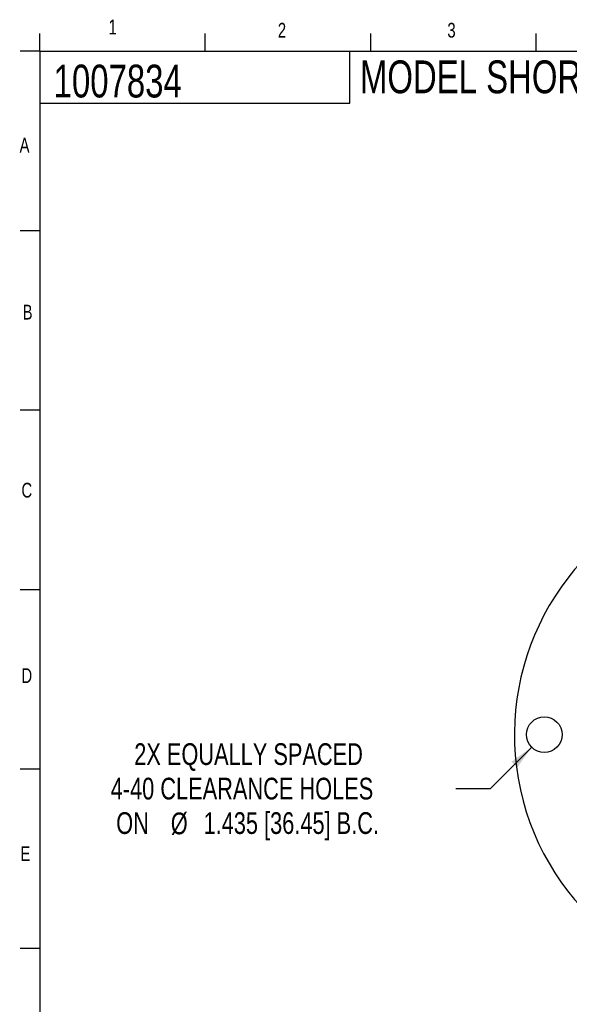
# Model space of a CAD drawing. Header units: inches. Extents: x 0.5 to 16.4, y 0.4 to 10.9.
# Tile 2 of 12: x 0.5 to 4, y 4.6 to 10.8. Entities that reach past the tile are written whole.
import ezdxf

# ---------------------------------------------------------------- set-up
doc = ezdxf.new("R2010")
doc.units = ezdxf.units.IN
doc.header["$MEASUREMENT"] = 0
for name, color, linetype in [('BORDER', 1, 'Continuous'), ('DIMENSIONS', 150, 'Continuous'), ('OBJECT', 1, 'Continuous'), ('TEXT', 7, 'Continuous')]:
    doc.layers.add(name, color=color, linetype=linetype)
doc.styles.add('SLDTEXTSTYLE0', font='TXT', dxfattribs={"width": 0.75})
doc.dimstyles.new('SLDDIMSTYLE0', dxfattribs={"dimtxt": 0.137795, "dimasz": 0.156, "dimexe": 0, "dimexo": 0.0625, "dimgap": 0.034449, "dimtad": 0, "dimtih": 1, "dimtoh": 1, "dimdec": 3, "dimlfac": 0.5, "dimrnd": 1e-09, "dimzin": 12, "dimdsep": 46, "dimtxsty": 'SLDTEXTSTYLE0', "dimsah": 1, "dimcen": 0, "dimadec": 0, "dimazin": 3, "dimtfac": 1, "dimtdec": 3, "dimtofl": 0, "dimtmove": 0, "dimatfit": 3, "dimfxl": 0, "dimfrac": 2, "dimtolj": 1, "dimtzin": 12, "dimarcsym": 0})

# ---------------------------------------------------------------- blocks, each defined once
blk = doc.blocks.new('_D')
at = {"layer": 'DIMENSIONS'}
for p, q in [((3.7483, 6.2258), (3.4852, 5.9626)), ((3.4852, 5.9626), (3.2664, 5.9626))]:
    blk.add_line(p, q, dxfattribs=at)
blk.add_solid([(3.7483, 6.2258), (3.6196, 6.1339), (3.6564, 6.0971)], dxfattribs=at)
at = {"layer": 'DIMENSIONS', "attachment_point": 1, "style": 'SLDTEXTSTYLE0'}
for s, insert, char_height in [('2X EQUALLY SPACED', (1.2253, 6.2507), 0.137795), ('4-40 CLEARANCE HOLES', (1.0759, 6.0319), 0.137795), ('ON', (1.111, 5.8132), 0.1378), ('%%c', (1.4574, 5.8111), 0.1378), ('1.435 [36.45] B.C.', (1.6652, 5.8132), 0.137795)]:
    blk.add_mtext(s, dxfattribs=dict(at, insert=insert, char_height=char_height))

msp = doc.modelspace()

# ---------------------------------------------------------------- linework, layer by layer
at = {"layer": 'BORDER'}
for p, q in [((0.62625, 10.64207), (0.62625, 10.75404)), ((1.67625, 10.64207), (1.67625, 10.75404)), ((2.72625, 10.64207), (2.72625, 10.75404)), ((3.77625, 10.64207), (3.77625, 10.75404)), ((0.62625, 10.64207), (16.37625, 10.64207)), ((0.62625, 10.64207), (0.62625, 0.39207)), ((2.59475, 10.31244), (2.59475, 10.64207)), ((0.62625, 10.31244), (2.59475, 10.31244))]:
    msp.add_line(p, q, dxfattribs=at)
at = {"layer": 'OBJECT'}
for p, q in [((0.62625, 10.64207), (0.50125, 10.64207)), ((0.62625, 9.50318), (0.50125, 9.50318)), ((0.62625, 8.3643), (0.50125, 8.3643)), ((0.62625, 7.22541), (0.50125, 7.22541)), ((0.62625, 6.08652), (0.50125, 6.08652)), ((0.62625, 4.94763), (0.50125, 4.94763))]:
    msp.add_line(p, q, dxfattribs=at)
at = {"layer": 'OBJECT', "linetype": 'Continuous', "lineweight": 25}
msp.add_circle((3.82823, 6.3057), 0.113, dxfattribs=at)
msp.add_arc((5.26323, 6.3057), 1.6245, 29.465223, 270, dxfattribs=at)

# ---------------------------------------------------------------- texts
at = {"layer": 'DIMENSIONS', "insert": (2.65805, 10.58405), "char_height": 0.2083333, "attachment_point": 1, "style": 'SLDTEXTSTYLE0'}
msp.add_mtext('MODEL SHORT S10 CUSTOMER DRAWING', dxfattribs=at)
at = {"layer": 'TEXT', "attachment_point": 1, "style": 'SLDTEXTSTYLE0'}
for s, insert, char_height in [('1', (1.06179, 10.84246), 0.09375), ('1', (1.06179, 10.84246), 0.09375), ('2', (2.1371, 10.82261), 0.09375), ('2', (2.1371, 10.82261), 0.09375), ('3', (3.21319, 10.82261), 0.09375), ('3', (3.21319, 10.82261), 0.09375), ('1007834', (0.71376, 10.55717), 0.208333), ('1007834', (0.71376, 10.55717), 0.208333), ('A', (0.49769, 10.09312), 0.09375), ('A', (0.49769, 10.09312), 0.09375), ('B', (0.51689, 9.03356), 0.09375), ('B', (0.51689, 9.03356), 0.09375), ('C', (0.50952, 7.90372), 0.09375), ('C', (0.50952, 7.90372), 0.09375), ('D', (0.50952, 6.72675), 0.09375), ('D', (0.50952, 6.72675), 0.09375), ('E', (0.5028, 5.59686), 0.09375), ('E', (0.5028, 5.59686), 0.09375)]:
    msp.add_mtext(s, dxfattribs=dict(at, insert=insert, char_height=char_height))

# ---------------------------------------------------------------- dimensions: what is measured, and where the dimension line sits
at = {"layer": 'DIMENSIONS'}
dim = msp.add_diameter_dim_2p(p1=(3.90813, 6.38561), p2=(3.74832, 6.2258), text='2X EQUALLY SPACED\\P4-40 CLEARANCE HOLES\\PON %%c1.435 [36.45] B.C.', dimstyle='SLDDIMSTYLE0', dxfattribs=at)
dim.commit()
dim.dimension.update_dxf_attribs({"geometry": '_D', "text_midpoint": (2.13991, 5.96263), "dimtype": 163})

doc.saveas('drawing.dxf')
